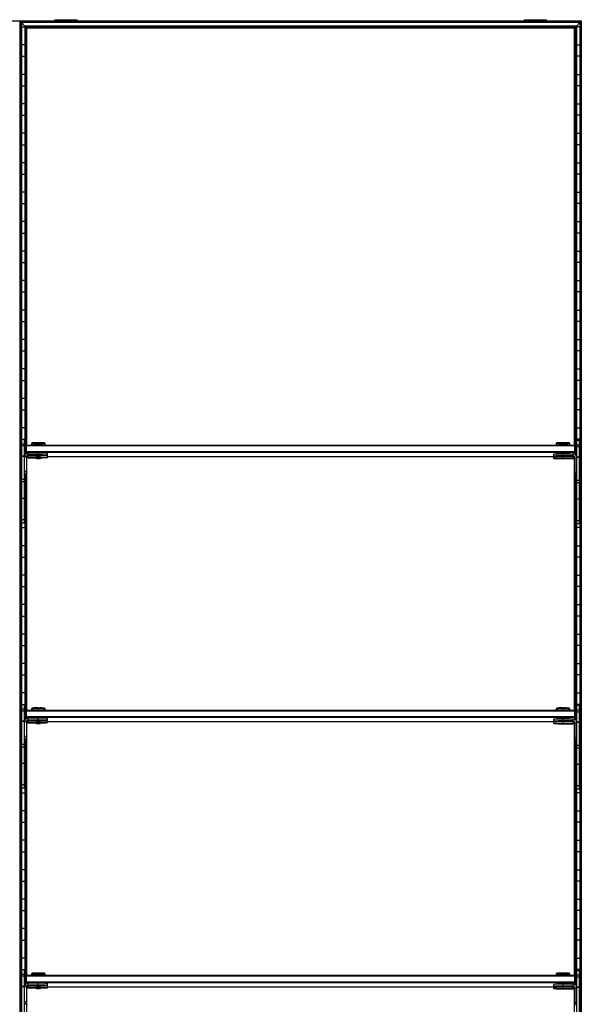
# Model space of a CAD drawing. Header units: millimetres. Extents: x -305 to 1920, y -1202 to 1202.
# Tile 8 of 8: x 1310 to 1920, y 132 to 1202. Entities that reach past the tile are written whole.
import ezdxf

# ---------------------------------------------------------------- set-up
doc = ezdxf.new("R2010")
doc.units = ezdxf.units.MM

msp = doc.modelspace()

# ---------------------------------------------------------------- linework, layer by layer
at = {"color": 7, "linetype": 'Continuous', "lineweight": 25}
for p, q in [((1920.4, 1200), (-304.9, 1200)), ((1310.6, -1200), (1310.6, 1200)), ((1311, 1199.6), (1311, -1199.7)), ((1311.8, 1198.8), (1311, 1199.6)), ((1920, 1199.6), (1311, 1199.6)), ((1311.8, 1198.8), (1311.8, -1198.8)), ((1919.2, 1198.8), (1311.8, 1198.8)), ((1312.1, 1198.5), (1312.1, -1198.5)), ((1315.9, 1194.7), (1312.1, 1198.5)), ((1918.9, 1198.5), (1312.1, 1198.5)), ((1348.5, 1201.6), (1348.5, 1200)), ((1348.5, 1201.6), (1372.7, 1201.6)), ((1360.6, 1200), (1360.6, 1201.6)), ((1372.7, 1200), (1372.7, 1201.6)), ((1858.3, 1201.6), (1858.3, 1200)), ((1858.3, 1201.6), (1882.5, 1201.6)), ((1870.4, 1200), (1870.4, 1201.6)), ((1882.5, 1200), (1882.5, 1201.6)), ((1915.1, 1194.7), (1918.9, 1198.5)), ((1918.9, 1198.5), (1918.9, -1198.5)), ((1919.2, 1198.8), (1920, 1199.6)), ((1919.2, -1198.8), (1919.2, 1198.8)), ((1920, 1199.6), (1920, -1199.7)), ((1920.4, -1200), (1920.4, 1200)), ((1312.1, 1193.8), (1315.9, 1193.8)), ((1315.9, 1194.7), (1315.9, 728.5)), ((1915.1, 1194.7), (1315.9, 1194.7)), ((1317, 1193.6), (1316.2, 1194.4)), ((1914.8, 1194.4), (1316.2, 1194.4)), ((1316.2, 729.1), (1316.2, 1194.4)), ((1914, 1193.6), (1317, 1193.6)), ((1317, 1193.6), (1317, 739)), ((1317.4, 739.3), (1317.4, 1193.2)), ((1318.1, 1192.5), (1317.4, 1193.2)), ((1913.6, 1193.2), (1317.4, 1193.2)), ((1318.1, 739.5), (1318.1, 1192.5)), ((1912.9, 1192.5), (1318.1, 1192.5)), ((1912.9, 1192.5), (1913.6, 1193.2)), ((1912.9, 739.5), (1912.9, 1192.5)), ((1913.6, 739.3), (1913.6, 1193.2)), ((1914, 1193.6), (1914.8, 1194.4)), ((1914, 1193.6), (1914, 739)), ((1914.8, 728.1), (1914.8, 1194.4)), ((1915.1, 1194.7), (1915.1, 727.5)), ((1918.9, 1193.8), (1915.1, 1193.8)), ((1315.9, 1174.2), (1312.1, 1174.2)), ((1915.1, 1174.2), (1918.9, 1174.2)), ((1312.1, 1161.8), (1315.9, 1161.8)), ((1918.9, 1161.8), (1915.1, 1161.8)), ((1315.9, 1142.2), (1312.1, 1142.2)), ((1915.1, 1142.2), (1918.9, 1142.2)), ((1312.1, 1129.8), (1315.9, 1129.8)), ((1918.9, 1129.8), (1915.1, 1129.8)), ((1315.9, 1110.2), (1312.1, 1110.2)), ((1915.1, 1110.2), (1918.9, 1110.2)), ((1312.1, 1097.8), (1315.9, 1097.8)), ((1918.9, 1097.8), (1915.1, 1097.8)), ((1315.9, 1078.2), (1312.1, 1078.2)), ((1915.1, 1078.2), (1918.9, 1078.2)), ((1312.1, 1065.8), (1315.9, 1065.8)), ((1918.9, 1065.8), (1915.1, 1065.8)), ((1315.9, 1046.2), (1312.1, 1046.2)), ((1915.1, 1046.2), (1918.9, 1046.2)), ((1312.1, 1033.8), (1315.9, 1033.8)), ((1918.9, 1033.8), (1915.1, 1033.8)), ((1315.9, 1014.2), (1312.1, 1014.2)), ((1915.1, 1014.2), (1918.9, 1014.2)), ((1312.1, 1001.8), (1315.9, 1001.8)), ((1918.9, 1001.8), (1915.1, 1001.8)), ((1315.9, 982.2), (1312.1, 982.2)), ((1915.1, 982.2), (1918.9, 982.2)), ((1312.1, 969.8), (1315.9, 969.8)), ((1918.9, 969.8), (1915.1, 969.8)), ((1315.9, 950.2), (1312.1, 950.2)), ((1915.1, 950.2), (1918.9, 950.2)), ((1312.1, 937.8), (1315.9, 937.8)), ((1918.9, 937.8), (1915.1, 937.8)), ((1315.9, 918.2), (1312.1, 918.2)), ((1915.1, 918.2), (1918.9, 918.2)), ((1312.1, 905.8), (1315.9, 905.8)), ((1918.9, 905.8), (1915.1, 905.8)), ((1315.9, 886.2), (1312.1, 886.2)), ((1915.1, 886.2), (1918.9, 886.2)), ((1312.1, 873.8), (1315.9, 873.8)), ((1918.9, 873.8), (1915.1, 873.8)), ((1315.9, 854.2), (1312.1, 854.2)), ((1915.1, 854.2), (1918.9, 854.2)), ((1312.1, 841.8), (1315.9, 841.8)), ((1918.9, 841.8), (1915.1, 841.8)), ((1315.9, 822.2), (1312.1, 822.2)), ((1915.1, 822.2), (1918.9, 822.2)), ((1312.1, 809.8), (1315.9, 809.8)), ((1918.9, 809.8), (1915.1, 809.8)), ((1315.9, 790.2), (1312.1, 790.2)), ((1915.1, 790.2), (1918.9, 790.2)), ((1312.1, 777.8), (1315.9, 777.8)), ((1918.9, 777.8), (1915.1, 777.8)), ((1315.9, 758.2), (1312.1, 758.2)), ((1915.1, 758.2), (1918.9, 758.2)), ((1312.1, 745.8), (1315.9, 745.8)), ((1312.5, 654.8), (1312.5, 745.8)), ((1312.5, 745.8), (1315.5, 745.8)), ((1315.5, 740.5), (1312.5, 740.5)), ((1315.5, 738.5), (1312.5, 738.5)), ((1315.5, 654.8), (1315.5, 745.8)), ((1316.5, 738.5), (1317.5, 739.5)), ((1316.5, 738.5), (1316.5, 729.4)), ((1316.5, 738.5), (1317.5, 738.5)), ((1317.5, 730.2), (1317.5, 739.5)), ((1317.5, 739.5), (1913.5, 739.5)), ((1913.5, 738.5), (1317.5, 738.5)), ((1323.7, 741.8), (1323, 741.1)), ((1323, 741.1), (1323, 739.6)), ((1323.7, 739.6), (1323.7, 739.5)), ((1330.5, 739.7), (1330.5, 741.9)), ((1330.5, 739.7), (1330.5, 739.5)), ((1338, 741.1), (1337.2, 741.8)), ((1337.2, 739.5), (1337.2, 739.6)), ((1338, 739.6), (1338, 741.1)), ((1893.7, 741.8), (1893, 741.1)), ((1893, 741.1), (1893, 739.6)), ((1893.7, 739.6), (1893.7, 739.5)), ((1900.5, 739.7), (1900.5, 741.9)), ((1900.5, 739.7), (1900.5, 739.5)), ((1908, 741.1), (1907.2, 741.8)), ((1907.2, 739.5), (1907.2, 739.6)), ((1908, 739.6), (1908, 741.1)), ((1913.5, 729.2), (1913.5, 739.5)), ((1914.5, 738.5), (1913.5, 739.5)), ((1914.5, 738.5), (1913.5, 738.5)), ((1914.5, 738.5), (1914.5, 728.4)), ((1918.9, 745.8), (1915.1, 745.8)), ((1915.5, 653.8), (1915.5, 744.8)), ((1915.5, 744.8), (1918.5, 744.8)), ((1918.5, 739.5), (1915.5, 739.5)), ((1918.5, 653.8), (1918.5, 744.8)), ((1315.5, 727.5), (1312.5, 727.5)), ((1317.5, 732.5), (1316.5, 732.5)), ((1317.5, 731.5), (1316.5, 732.5)), ((1317.5, 732.5), (1913.5, 732.5)), ((1913.5, 731.5), (1317.5, 731.5)), ((1319.5, 728.4), (1319.5, 730.8)), ((1330.5, 730.8), (1319.5, 730.8)), ((1330.5, 728.8), (1319.5, 728.8)), ((1319.5, 728.4), (1328, 728.4)), ((1319.5, 725.8), (1319.5, 728.2)), ((1328, 728.2), (1319.5, 728.2)), ((1328, 728.6), (1328, 728.1)), ((1328, 728.1), (1328.5, 727.6)), ((1330.5, 728.8), (1330.5, 730.8)), ((1330.5, 727.6), (1330.5, 728.7)), ((1330.5, 726.2), (1330.5, 727.6)), ((1332.5, 727.6), (1333, 728.1)), ((1333, 728.1), (1333, 728.6)), ((1340.5, 728.6), (1340.5, 730.6)), ((1340.5, 726), (1340.5, 728)), ((1890.5, 727.6), (1890.5, 729.6)), ((1893.7, 730.6), (1893.7, 729.7)), ((1893.7, 727.5), (1893.7, 727.1)), ((1898.5, 727.6), (1898.5, 727.6)), ((1900.5, 727.8), (1900.5, 730.7)), ((1911.5, 729.8), (1900.5, 729.8)), ((1911.5, 727.8), (1900.5, 727.8)), ((1900.5, 727.6), (1900.5, 727.6)), ((1900.5, 727.6), (1900.5, 727.6)), ((1900.5, 725.2), (1900.5, 727.4)), ((1900.5, 727.4), (1911.5, 727.4)), ((1902.5, 727.6), (1902.5, 727.6)), ((1907.2, 729.8), (1907.2, 730.6)), ((1907.2, 727.2), (1907.2, 727.4)), ((1911.5, 727.4), (1911.5, 729.8)), ((1913.5, 732.5), (1914.5, 732.5)), ((1913.5, 731.5), (1914.5, 732.5)), ((1918.5, 737.5), (1915.5, 737.5)), ((1312.5, 726.2), (1312.1, 726.2)), ((1315.5, 727.1), (1312.5, 727.1)), ((1317.5, 726.8), (1315.5, 726.8)), ((1317.5, 726.8), (1317.5, 707.8)), ((1318.1, 451.5), (1318.1, 725.2)), ((1330.5, 726.2), (1319.5, 726.2)), ((1319.5, 725.8), (1328, 725.8)), ((1328, 726), (1328, 725.5)), ((1328, 725.5), (1328.5, 725)), ((1330.5, 725), (1330.5, 726)), ((1332.5, 725), (1333, 725.5)), ((1333, 725.5), (1333, 726)), ((1340.5, 727.1), (1893.7, 727.1)), ((1890.5, 725), (1890.5, 727)), ((1898.5, 725), (1898.5, 725)), ((1911.5, 727.2), (1900.5, 727.2)), ((1911.5, 725.2), (1900.5, 725.2)), ((1900.5, 725), (1900.5, 725)), ((1900.5, 725), (1900.5, 725)), ((1900.5, 724.8), (1911.5, 724.8)), ((1902.5, 725), (1902.5, 725)), ((1911.5, 724.8), (1911.5, 727.2)), ((1912, 727.1), (1912.5, 727.1)), ((1912.9, 451.5), (1912.9, 724.2)), ((1913.5, 725.8), (1913.5, 706.8)), ((1913.5, 725.8), (1915.5, 725.8)), ((1918.5, 726.5), (1915.5, 726.5)), ((1915.5, 726.2), (1915.5, 726.2)), ((1918.5, 726.1), (1915.5, 726.1)), ((1918.5, 726.2), (1918.9, 726.2)), ((1312.1, 713.8), (1312.5, 713.8)), ((1317.5, 710.8), (1315.5, 710.8)), ((1317.5, 710.4), (1315.5, 710.4)), ((1317.5, 708.2), (1315.5, 708.2)), ((1317.5, 707.8), (1315.5, 707.8)), ((1315.9, 707.8), (1315.9, 440.5)), ((1316.2, 441.1), (1316.2, 707.8)), ((1317, 707.8), (1317, 451)), ((1317.4, 451.3), (1317.4, 707.8)), ((1913.5, 709.8), (1915.5, 709.8)), ((1913.5, 709.4), (1915.5, 709.4)), ((1913.5, 707.2), (1915.5, 707.2)), ((1913.5, 706.8), (1915.5, 706.8)), ((1913.6, 451.3), (1913.6, 706.8)), ((1914, 706.8), (1914, 451)), ((1914.8, 440.1), (1914.8, 706.8)), ((1915.1, 706.8), (1915.1, 439.5)), ((1918.9, 713.8), (1918.5, 713.8)), ((1315.5, 702.1), (1312.5, 702.1)), ((1315.5, 699.4), (1312.5, 699.4)), ((1918.5, 701.1), (1915.5, 701.1)), ((1918.5, 698.4), (1915.5, 698.4)), ((1312.5, 694.2), (1312.1, 694.2)), ((1315.9, 694.2), (1315.5, 694.2)), ((1915.1, 694.2), (1915.5, 694.2)), ((1918.5, 694.2), (1918.9, 694.2)), ((1312.1, 681.8), (1312.5, 681.8)), ((1315.5, 681.6), (1312.5, 681.6)), ((1315.5, 681.8), (1315.9, 681.8)), ((1915.5, 681.8), (1915.1, 681.8)), ((1918.5, 680.6), (1915.5, 680.6)), ((1918.9, 681.8), (1918.5, 681.8)), ((1312.5, 662.2), (1312.1, 662.2)), ((1315.5, 658.3), (1312.5, 658.3)), ((1315.5, 654.8), (1312.5, 654.8)), ((1315.9, 662.2), (1315.5, 662.2)), ((1915.1, 662.2), (1915.5, 662.2)), ((1918.5, 657.3), (1915.5, 657.3)), ((1918.5, 653.8), (1915.5, 653.8)), ((1918.5, 662.2), (1918.9, 662.2)), ((1312.1, 649.8), (1315.9, 649.8)), ((1918.9, 649.8), (1915.1, 649.8)), ((1315.9, 630.2), (1312.1, 630.2)), ((1915.1, 630.2), (1918.9, 630.2)), ((1312.1, 617.8), (1315.9, 617.8)), ((1918.9, 617.8), (1915.1, 617.8)), ((1315.9, 598.2), (1312.1, 598.2)), ((1915.1, 598.2), (1918.9, 598.2)), ((1312.1, 585.8), (1315.9, 585.8)), ((1918.9, 585.8), (1915.1, 585.8)), ((1315.9, 566.2), (1312.1, 566.2)), ((1915.1, 566.2), (1918.9, 566.2)), ((1312.1, 553.8), (1315.9, 553.8)), ((1918.9, 553.8), (1915.1, 553.8)), ((1315.9, 534.2), (1312.1, 534.2)), ((1915.1, 534.2), (1918.9, 534.2)), ((1312.1, 521.8), (1315.9, 521.8)), ((1918.9, 521.8), (1915.1, 521.8)), ((1315.9, 502.2), (1312.1, 502.2)), ((1915.1, 502.2), (1918.9, 502.2)), ((1312.1, 489.8), (1315.9, 489.8)), ((1918.9, 489.8), (1915.1, 489.8)), ((1315.9, 470.2), (1312.1, 470.2)), ((1915.1, 470.2), (1918.9, 470.2)), ((1312.1, 457.8), (1315.9, 457.8)), ((1312.5, 366.8), (1312.5, 457.8)), ((1312.5, 457.8), (1315.5, 457.8)), ((1315.5, 452.5), (1312.5, 452.5)), ((1315.5, 450.5), (1312.5, 450.5)), ((1315.5, 366.8), (1315.5, 457.8)), ((1316.5, 450.5), (1317.5, 451.5)), ((1316.5, 450.5), (1316.5, 441.4)), ((1316.5, 450.5), (1317.5, 450.5)), ((1317.5, 442.2), (1317.5, 451.5)), ((1317.5, 451.5), (1913.5, 451.5)), ((1913.5, 450.5), (1317.5, 450.5)), ((1323.7, 453.8), (1323, 453.1)), ((1323, 453.1), (1323, 451.6)), ((1323.7, 451.6), (1323.7, 451.5)), ((1330.5, 451.7), (1330.5, 453.9)), ((1330.5, 451.7), (1330.5, 451.5)), ((1338, 453.1), (1337.2, 453.8)), ((1337.2, 451.5), (1337.2, 451.6)), ((1338, 451.6), (1338, 453.1)), ((1893.7, 453.8), (1893, 453.1)), ((1893, 453.1), (1893, 451.6)), ((1893.7, 451.6), (1893.7, 451.5)), ((1900.5, 451.7), (1900.5, 453.9)), ((1900.5, 451.7), (1900.5, 451.5)), ((1908, 453.1), (1907.2, 453.8)), ((1907.2, 451.5), (1907.2, 451.6)), ((1908, 451.6), (1908, 453.1)), ((1913.5, 441.2), (1913.5, 451.5)), ((1914.5, 450.5), (1913.5, 451.5)), ((1914.5, 450.5), (1913.5, 450.5)), ((1914.5, 450.5), (1914.5, 440.4)), ((1918.9, 457.8), (1915.1, 457.8)), ((1915.5, 365.8), (1915.5, 456.8)), ((1915.5, 456.8), (1918.5, 456.8)), ((1918.5, 451.5), (1915.5, 451.5)), ((1918.5, 449.5), (1915.5, 449.5)), ((1918.5, 365.8), (1918.5, 456.8)), ((1315.5, 439.5), (1312.5, 439.5)), ((1315.5, 439.1), (1312.5, 439.1)), ((1317.5, 438.8), (1315.5, 438.8)), ((1317.5, 443.5), (1316.5, 444.5)), ((1317.5, 444.5), (1316.5, 444.5)), ((1317.5, 444.5), (1913.5, 444.5)), ((1913.5, 443.5), (1317.5, 443.5)), ((1317.5, 438.8), (1317.5, 419.8)), ((1319.5, 440.4), (1319.5, 442.8)), ((1330.5, 442.8), (1319.5, 442.8)), ((1330.5, 440.8), (1319.5, 440.8)), ((1319.5, 440.4), (1328, 440.4)), ((1319.5, 437.8), (1319.5, 440.2)), ((1328, 440.2), (1319.5, 440.2)), ((1328, 440.6), (1328, 440.1)), ((1328, 440.1), (1328.5, 439.6)), ((1330.5, 440.8), (1330.5, 442.8)), ((1330.5, 439.6), (1330.5, 440.7)), ((1330.5, 438.2), (1330.5, 439.6)), ((1332.5, 439.6), (1333, 440.1)), ((1333, 440.1), (1333, 440.6)), ((1340.5, 440.6), (1340.5, 442.6)), ((1340.5, 438), (1340.5, 440)), ((1340.5, 439.1), (1893.7, 439.1)), ((1890.5, 439.6), (1890.5, 441.6)), ((1890.5, 437), (1890.5, 439)), ((1893.7, 442.6), (1893.7, 441.7)), ((1893.7, 439.5), (1893.7, 439.1)), ((1898.5, 439.6), (1898.5, 439.6)), ((1900.5, 439.8), (1900.5, 442.7)), ((1911.5, 441.8), (1900.5, 441.8)), ((1911.5, 439.8), (1900.5, 439.8)), ((1900.5, 439.6), (1900.5, 439.6)), ((1900.5, 439.6), (1900.5, 439.6)), ((1900.5, 439.4), (1911.5, 439.4)), ((1900.5, 437.2), (1900.5, 439.4)), ((1911.5, 439.2), (1900.5, 439.2)), ((1902.5, 439.6), (1902.5, 439.6)), ((1907.2, 441.8), (1907.2, 442.6)), ((1907.2, 439.2), (1907.2, 439.4)), ((1911.5, 439.4), (1911.5, 441.8)), ((1911.5, 436.8), (1911.5, 439.2)), ((1912, 439.1), (1912.5, 439.1)), ((1913.5, 444.5), (1914.5, 444.5)), ((1913.5, 443.5), (1914.5, 444.5)), ((1312.5, 438.2), (1312.1, 438.2)), ((1318.1, 163.5), (1318.1, 437.2)), ((1330.5, 438.2), (1319.5, 438.2)), ((1319.5, 437.8), (1328, 437.8)), ((1328, 438), (1328, 437.5)), ((1328, 437.5), (1328.5, 437)), ((1330.5, 437), (1330.5, 438)), ((1332.5, 437), (1333, 437.5)), ((1333, 437.5), (1333, 438)), ((1898.5, 437), (1898.5, 437)), ((1911.5, 437.2), (1900.5, 437.2)), ((1900.5, 437), (1900.5, 437)), ((1900.5, 437), (1900.5, 437)), ((1900.5, 436.8), (1911.5, 436.8)), ((1902.5, 437), (1902.5, 437)), ((1912.9, 163.5), (1912.9, 436.2)), ((1913.5, 437.8), (1915.5, 437.8)), ((1913.5, 437.8), (1913.5, 418.8)), ((1918.5, 438.5), (1915.5, 438.5)), ((1915.5, 438.2), (1915.5, 438.2)), ((1918.5, 438.1), (1915.5, 438.1)), ((1918.5, 438.2), (1918.9, 438.2)), ((1312.1, 425.8), (1312.5, 425.8)), ((1317.5, 422.8), (1315.5, 422.8)), ((1317.5, 422.4), (1315.5, 422.4)), ((1317.5, 420.2), (1315.5, 420.2)), ((1317.5, 419.8), (1315.5, 419.8)), ((1315.9, 419.8), (1315.9, 152.5)), ((1316.2, 153.1), (1316.2, 419.8)), ((1317, 419.8), (1317, 163)), ((1317.4, 163.3), (1317.4, 419.8)), ((1913.5, 421.8), (1915.5, 421.8)), ((1913.5, 421.4), (1915.5, 421.4)), ((1913.5, 419.2), (1915.5, 419.2)), ((1913.5, 418.8), (1915.5, 418.8)), ((1913.6, 163.3), (1913.6, 418.8)), ((1914, 418.8), (1914, 163)), ((1914.8, 152.1), (1914.8, 418.8)), ((1915.1, 418.8), (1915.1, 151.5)), ((1918.9, 425.8), (1918.5, 425.8)), ((1315.5, 414.1), (1312.5, 414.1)), ((1315.5, 411.4), (1312.5, 411.4)), ((1918.5, 413.1), (1915.5, 413.1)), ((1918.5, 410.4), (1915.5, 410.4)), ((1312.5, 406.2), (1312.1, 406.2)), ((1315.9, 406.2), (1315.5, 406.2)), ((1915.1, 406.2), (1915.5, 406.2)), ((1918.5, 406.2), (1918.9, 406.2)), ((1312.1, 393.8), (1312.5, 393.8)), ((1315.5, 393.6), (1312.5, 393.6)), ((1315.5, 393.8), (1315.9, 393.8)), ((1915.5, 393.8), (1915.1, 393.8)), ((1918.5, 392.6), (1915.5, 392.6)), ((1918.9, 393.8), (1918.5, 393.8)), ((1312.5, 374.2), (1312.1, 374.2)), ((1315.5, 370.3), (1312.5, 370.3)), ((1315.5, 366.8), (1312.5, 366.8)), ((1315.9, 374.2), (1315.5, 374.2)), ((1915.1, 374.2), (1915.5, 374.2)), ((1918.5, 369.3), (1915.5, 369.3)), ((1918.5, 365.8), (1915.5, 365.8)), ((1918.5, 374.2), (1918.9, 374.2)), ((1312.1, 361.8), (1315.9, 361.8)), ((1918.9, 361.8), (1915.1, 361.8)), ((1315.9, 342.2), (1312.1, 342.2)), ((1915.1, 342.2), (1918.9, 342.2)), ((1312.1, 329.8), (1315.9, 329.8)), ((1918.9, 329.8), (1915.1, 329.8)), ((1315.9, 310.2), (1312.1, 310.2)), ((1915.1, 310.2), (1918.9, 310.2)), ((1312.1, 297.8), (1315.9, 297.8)), ((1918.9, 297.8), (1915.1, 297.8)), ((1315.9, 278.2), (1312.1, 278.2)), ((1915.1, 278.2), (1918.9, 278.2)), ((1312.1, 265.8), (1315.9, 265.8)), ((1918.9, 265.8), (1915.1, 265.8)), ((1315.9, 246.2), (1312.1, 246.2)), ((1915.1, 246.2), (1918.9, 246.2)), ((1312.1, 233.8), (1315.9, 233.8)), ((1918.9, 233.8), (1915.1, 233.8)), ((1315.9, 214.2), (1312.1, 214.2)), ((1915.1, 214.2), (1918.9, 214.2)), ((1312.1, 201.8), (1315.9, 201.8)), ((1918.9, 201.8), (1915.1, 201.8)), ((1315.9, 182.2), (1312.1, 182.2)), ((1915.1, 182.2), (1918.9, 182.2)), ((1312.1, 169.8), (1315.9, 169.8)), ((1312.5, 78.8), (1312.5, 169.8)), ((1312.5, 169.8), (1315.5, 169.8)), ((1315.5, 164.5), (1312.5, 164.5)), ((1315.5, 162.5), (1312.5, 162.5)), ((1315.5, 78.8), (1315.5, 169.8)), ((1316.5, 162.5), (1317.5, 163.5)), ((1316.5, 162.5), (1316.5, 153.4)), ((1316.5, 162.5), (1317.5, 162.5)), ((1317.5, 154.2), (1317.5, 163.5)), ((1317.5, 163.5), (1913.5, 163.5)), ((1913.5, 162.5), (1317.5, 162.5)), ((1323.7, 165.8), (1323, 165.1)), ((1323, 165.1), (1323, 163.6)), ((1323.7, 163.6), (1323.7, 163.5)), ((1330.5, 163.7), (1330.5, 165.9)), ((1330.5, 163.7), (1330.5, 163.5)), ((1338, 165.1), (1337.2, 165.8)), ((1337.2, 163.5), (1337.2, 163.6)), ((1338, 163.6), (1338, 165.1)), ((1893.7, 165.8), (1893, 165.1)), ((1893, 165.1), (1893, 163.6)), ((1893.7, 163.6), (1893.7, 163.5)), ((1900.5, 163.7), (1900.5, 165.9)), ((1900.5, 163.7), (1900.5, 163.5)), ((1908, 165.1), (1907.2, 165.8)), ((1907.2, 163.5), (1907.2, 163.6)), ((1908, 163.6), (1908, 165.1)), ((1913.5, 153.2), (1913.5, 163.5)), ((1914.5, 162.5), (1913.5, 163.5)), ((1914.5, 162.5), (1913.5, 162.5)), ((1914.5, 162.5), (1914.5, 152.4)), ((1918.9, 169.8), (1915.1, 169.8)), ((1915.5, 77.8), (1915.5, 168.8)), ((1915.5, 168.8), (1918.5, 168.8)), ((1918.5, 163.5), (1915.5, 163.5)), ((1918.5, 161.5), (1915.5, 161.5)), ((1918.5, 77.8), (1918.5, 168.8)), ((1312.5, 150.2), (1312.1, 150.2)), ((1315.5, 151.5), (1312.5, 151.5)), ((1315.5, 151.1), (1312.5, 151.1)), ((1317.5, 150.8), (1315.5, 150.8)), ((1317.5, 155.5), (1316.5, 156.5)), ((1317.5, 156.5), (1316.5, 156.5)), ((1317.5, 156.5), (1913.5, 156.5)), ((1913.5, 155.5), (1317.5, 155.5)), ((1317.5, 150.8), (1317.5, 131.8)), ((1319.5, 152.4), (1319.5, 154.8)), ((1330.5, 154.8), (1319.5, 154.8)), ((1330.5, 152.8), (1319.5, 152.8)), ((1319.5, 152.4), (1328, 152.4)), ((1319.5, 149.8), (1319.5, 152.2)), ((1328, 152.2), (1319.5, 152.2)), ((1330.5, 150.2), (1319.5, 150.2)), ((1319.5, 149.8), (1328, 149.8)), ((1328, 152.6), (1328, 152.1)), ((1328, 152.1), (1328.5, 151.6)), ((1328, 150), (1328, 149.5)), ((1330.5, 152.8), (1330.5, 154.8)), ((1330.5, 151.6), (1330.5, 152.7)), ((1330.5, 150.2), (1330.5, 151.6)), ((1330.5, 149), (1330.5, 150)), ((1332.5, 151.6), (1333, 152.1)), ((1333, 152.1), (1333, 152.6)), ((1333, 149.5), (1333, 150)), ((1340.5, 152.6), (1340.5, 154.6)), ((1340.5, 150), (1340.5, 152)), ((1340.5, 151.1), (1893.7, 151.1)), ((1890.5, 151.6), (1890.5, 153.6)), ((1890.5, 149), (1890.5, 151)), ((1893.7, 154.6), (1893.7, 153.7)), ((1893.7, 151.5), (1893.7, 151.1)), ((1898.5, 151.6), (1898.5, 151.6)), ((1900.5, 151.8), (1900.5, 154.7)), ((1911.5, 153.8), (1900.5, 153.8)), ((1911.5, 151.8), (1900.5, 151.8)), ((1900.5, 151.6), (1900.5, 151.6)), ((1900.5, 151.6), (1900.5, 151.6)), ((1900.5, 151.4), (1911.5, 151.4)), ((1900.5, 149.2), (1900.5, 151.4)), ((1911.5, 151.2), (1900.5, 151.2)), ((1902.5, 151.6), (1902.5, 151.6)), ((1907.2, 153.8), (1907.2, 154.6)), ((1907.2, 151.2), (1907.2, 151.4)), ((1911.5, 151.4), (1911.5, 153.8)), ((1911.5, 148.8), (1911.5, 151.2)), ((1912, 151.1), (1912.5, 151.1)), ((1913.5, 156.5), (1914.5, 156.5)), ((1913.5, 155.5), (1914.5, 156.5)), ((1913.5, 149.8), (1915.5, 149.8)), ((1913.5, 149.8), (1913.5, 130.8)), ((1918.5, 150.5), (1915.5, 150.5)), ((1915.5, 150.2), (1915.5, 150.2)), ((1918.5, 150.1), (1915.5, 150.1)), ((1918.5, 150.2), (1918.9, 150.2)), ((1318.1, -124.5), (1318.1, 149.2)), ((1328, 149.5), (1328.5, 149)), ((1332.5, 149), (1333, 149.5)), ((1898.5, 149), (1898.5, 149)), ((1911.5, 149.2), (1900.5, 149.2)), ((1900.5, 149), (1900.5, 149)), ((1900.5, 149), (1900.5, 149)), ((1900.5, 148.8), (1911.5, 148.8)), ((1902.5, 149), (1902.5, 149)), ((1912.9, -124.5), (1912.9, 148.2)), ((1312.1, 137.8), (1312.5, 137.8)), ((1317.5, 134.8), (1315.5, 134.8)), ((1317.5, 134.4), (1315.5, 134.4)), ((1317.5, 132.2), (1315.5, 132.2)), ((1913.5, 133.8), (1915.5, 133.8)), ((1913.5, 133.4), (1915.5, 133.4)), ((1918.9, 137.8), (1918.5, 137.8))]:
    msp.add_line(p, q, dxfattribs=at)
at = {"color": 7, "linetype": 'Continuous', "lineweight": 25, "flags": 128}
for points in [[(1323.7, 739.5), (1323.7, 739.5), (1323.2, 739.6), (1323, 739.6), (1323.2, 739.6), (1323.7, 739.7), (1324.6, 739.7), (1325.8, 739.7), (1327.2, 739.7), (1328.8, 739.7), (1330.5, 739.7)], [(1330.5, 739.7), (1332.2, 739.7), (1333.7, 739.7), (1335.2, 739.7), (1336.4, 739.7), (1337.2, 739.7), (1337.8, 739.6), (1338, 739.6), (1337.8, 739.6), (1337.2, 739.5), (1337.2, 739.5)], [(1893.7, 739.5), (1893.7, 739.5), (1893.2, 739.6), (1893, 739.6), (1893.2, 739.6), (1893.7, 739.7), (1894.6, 739.7), (1895.8, 739.7), (1897.2, 739.7), (1898.8, 739.7), (1900.5, 739.7)], [(1900.5, 739.7), (1902.2, 739.7), (1903.7, 739.7), (1905.2, 739.7), (1906.4, 739.7), (1907.2, 739.7), (1907.8, 739.6), (1908, 739.6), (1907.8, 739.6), (1907.2, 739.5), (1907.2, 739.5)], [(1319.5, 728.2), (1318.7, 728.1), (1318.2, 727.9)], [(1330.5, 727.6), (1329.7, 727.6), (1329.1, 727.6), (1328.6, 727.6), (1328.5, 727.6), (1328.6, 727.6), (1329.1, 727.6), (1329.7, 727.6), (1330.5, 727.6)], [(1330.5, 727.6), (1331.3, 727.6), (1331.9, 727.6), (1332.3, 727.6), (1332.5, 727.6), (1332.3, 727.6), (1331.9, 727.6), (1331.3, 727.6), (1330.5, 727.6)], [(1900.5, 727.6), (1899.6, 727.6), (1898.9, 727.6), (1898.4, 727.6), (1898.2, 727.6), (1898.4, 727.6), (1898.9, 727.6), (1899.6, 727.6), (1900.5, 727.6)], [(1900.5, 727.6), (1899.7, 727.6), (1899.1, 727.6), (1898.6, 727.6), (1898.5, 727.6), (1898.6, 727.6), (1899.1, 727.6), (1899.7, 727.6), (1900.5, 727.6)], [(1900.5, 727.6), (1901.3, 727.6), (1901.9, 727.6), (1902.3, 727.6), (1902.5, 727.6), (1902.3, 727.6), (1901.9, 727.6), (1901.3, 727.6), (1900.5, 727.6)], [(1900.5, 727.6), (1901.4, 727.6), (1902.1, 727.6), (1902.6, 727.6), (1902.7, 727.6), (1902.6, 727.6), (1902.1, 727.6), (1901.4, 727.6), (1900.5, 727.6)], [(1328, 725.5), (1328, 725.5), (1328.2, 725.5), (1328.7, 725.5), (1329.5, 725.5), (1330.5, 725.5)], [(1330.5, 725), (1329.7, 725), (1329.1, 725), (1328.6, 725), (1328.5, 725), (1328.6, 725), (1329.1, 725), (1329.7, 725), (1330.5, 725)], [(1330.5, 725.5), (1331.4, 725.5), (1332.3, 725.5), (1332.8, 725.5), (1333, 725.5), (1333, 725.5)], [(1330.5, 725), (1331.3, 725), (1331.9, 725), (1332.3, 725), (1332.5, 725), (1332.3, 725), (1331.9, 725), (1331.3, 725), (1330.5, 725)], [(1900.5, 725), (1899.6, 725), (1898.9, 725), (1898.4, 725), (1898.2, 725), (1898.4, 725), (1898.9, 725), (1899.6, 725), (1900.5, 725)], [(1900.5, 725), (1899.7, 725), (1899.1, 725), (1898.6, 725), (1898.5, 725), (1898.6, 725), (1899.1, 725), (1899.7, 725), (1900.5, 725)], [(1900.5, 725), (1901.3, 725), (1901.9, 725), (1902.3, 725), (1902.5, 725), (1902.3, 725), (1901.9, 725), (1901.3, 725), (1900.5, 725)], [(1900.5, 725), (1901.4, 725), (1902.1, 725), (1902.6, 725), (1902.7, 725), (1902.6, 725), (1902.1, 725), (1901.4, 725), (1900.5, 725)], [(1912.8, 726.9), (1912.3, 727.1), (1911.5, 727.2)], [(1323.7, 451.5), (1323.7, 451.5), (1323.2, 451.6), (1323, 451.6), (1323.2, 451.6), (1323.7, 451.7), (1324.6, 451.7), (1325.8, 451.7), (1327.2, 451.7), (1328.8, 451.7), (1330.5, 451.7)], [(1330.5, 451.7), (1332.2, 451.7), (1333.7, 451.7), (1335.2, 451.7), (1336.4, 451.7), (1337.2, 451.7), (1337.8, 451.6), (1338, 451.6), (1337.8, 451.6), (1337.2, 451.5), (1337.2, 451.5)], [(1893.7, 451.5), (1893.7, 451.5), (1893.2, 451.6), (1893, 451.6), (1893.2, 451.6), (1893.7, 451.7), (1894.6, 451.7), (1895.8, 451.7), (1897.2, 451.7), (1898.8, 451.7), (1900.5, 451.7)], [(1900.5, 451.7), (1902.2, 451.7), (1903.7, 451.7), (1905.2, 451.7), (1906.4, 451.7), (1907.2, 451.7), (1907.8, 451.6), (1908, 451.6), (1907.8, 451.6), (1907.2, 451.5), (1907.2, 451.5)], [(1319.5, 440.2), (1318.7, 440.1), (1318.2, 439.9)], [(1330.5, 439.6), (1329.7, 439.6), (1329.1, 439.6), (1328.6, 439.6), (1328.5, 439.6), (1328.6, 439.6), (1329.1, 439.6), (1329.7, 439.6), (1330.5, 439.6)], [(1330.5, 439.6), (1331.3, 439.6), (1331.9, 439.6), (1332.3, 439.6), (1332.5, 439.6), (1332.3, 439.6), (1331.9, 439.6), (1331.3, 439.6), (1330.5, 439.6)], [(1900.5, 439.6), (1899.6, 439.6), (1898.9, 439.6), (1898.4, 439.6), (1898.2, 439.6), (1898.4, 439.6), (1898.9, 439.6), (1899.6, 439.6), (1900.5, 439.6)], [(1900.5, 439.6), (1899.7, 439.6), (1899.1, 439.6), (1898.6, 439.6), (1898.5, 439.6), (1898.6, 439.6), (1899.1, 439.6), (1899.7, 439.6), (1900.5, 439.6)], [(1900.5, 439.6), (1901.3, 439.6), (1901.9, 439.6), (1902.3, 439.6), (1902.5, 439.6), (1902.3, 439.6), (1901.9, 439.6), (1901.3, 439.6), (1900.5, 439.6)], [(1900.5, 439.6), (1901.4, 439.6), (1902.1, 439.6), (1902.6, 439.6), (1902.7, 439.6), (1902.6, 439.6), (1902.1, 439.6), (1901.4, 439.6), (1900.5, 439.6)], [(1912.8, 438.9), (1912.3, 439.1), (1911.5, 439.2)], [(1328, 437.5), (1328, 437.5), (1328.2, 437.5), (1328.7, 437.5), (1329.5, 437.5), (1330.5, 437.5)], [(1330.5, 437), (1329.7, 437), (1329.1, 437), (1328.6, 437), (1328.5, 437), (1328.6, 437), (1329.1, 437), (1329.7, 437), (1330.5, 437)], [(1330.5, 437.5), (1331.4, 437.5), (1332.3, 437.5), (1332.8, 437.5), (1333, 437.5), (1333, 437.5)], [(1330.5, 437), (1331.3, 437), (1331.9, 437), (1332.3, 437), (1332.5, 437), (1332.3, 437), (1331.9, 437), (1331.3, 437), (1330.5, 437)], [(1900.5, 437), (1899.6, 437), (1898.9, 437), (1898.4, 437), (1898.2, 437), (1898.4, 437), (1898.9, 437), (1899.6, 437), (1900.5, 437)], [(1900.5, 437), (1899.7, 437), (1899.1, 437), (1898.6, 437), (1898.5, 437), (1898.6, 437), (1899.1, 437), (1899.7, 437), (1900.5, 437)], [(1900.5, 437), (1901.3, 437), (1901.9, 437), (1902.3, 437), (1902.5, 437), (1902.3, 437), (1901.9, 437), (1901.3, 437), (1900.5, 437)], [(1900.5, 437), (1901.4, 437), (1902.1, 437), (1902.6, 437), (1902.7, 437), (1902.6, 437), (1902.1, 437), (1901.4, 437), (1900.5, 437)], [(1323.7, 163.5), (1323.7, 163.5), (1323.2, 163.6), (1323, 163.6), (1323.2, 163.6), (1323.7, 163.7), (1324.6, 163.7), (1325.8, 163.7), (1327.2, 163.7), (1328.8, 163.7), (1330.5, 163.7)], [(1330.5, 163.7), (1332.2, 163.7), (1333.7, 163.7), (1335.2, 163.7), (1336.4, 163.7), (1337.2, 163.7), (1337.8, 163.6), (1338, 163.6), (1337.8, 163.6), (1337.2, 163.5), (1337.2, 163.5)], [(1893.7, 163.5), (1893.7, 163.5), (1893.2, 163.6), (1893, 163.6), (1893.2, 163.6), (1893.7, 163.7), (1894.6, 163.7), (1895.8, 163.7), (1897.2, 163.7), (1898.8, 163.7), (1900.5, 163.7)], [(1900.5, 163.7), (1902.2, 163.7), (1903.7, 163.7), (1905.2, 163.7), (1906.4, 163.7), (1907.2, 163.7), (1907.8, 163.6), (1908, 163.6), (1907.8, 163.6), (1907.2, 163.5), (1907.2, 163.5)], [(1319.5, 152.2), (1318.7, 152.1), (1318.2, 151.9)], [(1328, 152.1), (1328, 152.1), (1328.2, 152.1), (1328.7, 152.1), (1329.5, 152.1), (1330.5, 152.2)], [(1330.5, 151.6), (1329.7, 151.6), (1329.1, 151.6), (1328.6, 151.6), (1328.5, 151.6), (1328.6, 151.6), (1329.1, 151.6), (1329.7, 151.6), (1330.5, 151.6)], [(1330.5, 152.2), (1331.4, 152.1), (1332.3, 152.1), (1332.8, 152.1), (1333, 152.1), (1333, 152.1)], [(1330.5, 151.6), (1331.3, 151.6), (1331.9, 151.6), (1332.3, 151.6), (1332.5, 151.6), (1332.3, 151.6), (1331.9, 151.6), (1331.3, 151.6), (1330.5, 151.6)], [(1900.5, 151.6), (1899.6, 151.6), (1898.9, 151.6), (1898.4, 151.6), (1898.2, 151.6), (1898.4, 151.6), (1898.9, 151.6), (1899.6, 151.6), (1900.5, 151.6)], [(1900.5, 151.6), (1899.7, 151.6), (1899.1, 151.6), (1898.6, 151.6), (1898.5, 151.6), (1898.6, 151.6), (1899.1, 151.6), (1899.7, 151.6), (1900.5, 151.6)], [(1900.5, 151.6), (1901.3, 151.6), (1901.9, 151.6), (1902.3, 151.6), (1902.5, 151.6), (1902.3, 151.6), (1901.9, 151.6), (1901.3, 151.6), (1900.5, 151.6)], [(1900.5, 151.6), (1901.4, 151.6), (1902.1, 151.6), (1902.6, 151.6), (1902.7, 151.6), (1902.6, 151.6), (1902.1, 151.6), (1901.4, 151.6), (1900.5, 151.6)], [(1912.8, 150.9), (1912.3, 151.1), (1911.5, 151.2)], [(1330.5, 149), (1329.7, 149), (1329.1, 149), (1328.6, 149), (1328.5, 149), (1328.6, 149), (1329.1, 149), (1329.7, 149), (1330.5, 149)], [(1330.5, 149.5), (1331.4, 149.5), (1332.3, 149.5), (1332.8, 149.5), (1333, 149.5), (1333, 149.5)], [(1330.5, 149), (1331.3, 149), (1331.9, 149), (1332.3, 149), (1332.5, 149), (1332.3, 149), (1331.9, 149), (1331.3, 149), (1330.5, 149)], [(1900.5, 149), (1899.6, 149), (1898.9, 149), (1898.4, 149), (1898.2, 149), (1898.4, 149), (1898.9, 149), (1899.6, 149), (1900.5, 149)], [(1900.5, 149), (1899.7, 149), (1899.1, 149), (1898.6, 149), (1898.5, 149), (1898.6, 149), (1899.1, 149), (1899.7, 149), (1900.5, 149)], [(1900.5, 149), (1901.3, 149), (1901.9, 149), (1902.3, 149), (1902.5, 149), (1902.3, 149), (1901.9, 149), (1901.3, 149), (1900.5, 149)], [(1900.5, 149), (1901.4, 149), (1902.1, 149), (1902.6, 149), (1902.7, 149), (1902.6, 149), (1902.1, 149), (1901.4, 149), (1900.5, 149)]]:
    msp.add_lwpolyline(points, dxfattribs=at)
at = {"color": 7, "linetype": 'Continuous', "lineweight": 25}
for centre, radius, start, end in [((1328.9, 617.8), 123.4, 89.2585, 92.7412), ((1329, 634.7), 107.3, 89.1797, 92.7854), ((1328.9, 635.3), 104.4, 89.1473, 92.8524), ((1332.6, 665.3), 76.6, 86.4932, 91.5417), ((1332.6, 649.5), 91.7, 86.6554, 91.3449), ((1332.6, 665.7), 74, 86.3875, 91.6128), ((1898.9, 617.8), 123.4, 89.2585, 92.7412), ((1899, 634.7), 107.3, 89.1797, 92.7854), ((1898.9, 635.3), 104.4, 89.1473, 92.8524), ((1902.6, 665.3), 76.6, 86.4932, 91.5417), ((1902.6, 649.5), 91.7, 86.6554, 91.3449), ((1902.6, 665.7), 74, 86.3875, 91.6128), ((1319.5, 726.8), 4, 89.9956, 179.9956), ((1319.5, 726.8), 2, 89.9956, 179.9956), ((1319.5, 726.4), 2, 89.9956, 179.9956), ((1329.9, 692.3), 35.8, 89.0014, 92.9983), ((1333, 587.4), 143.4, 87.0017, 90.9986), ((1333, 585.4), 143.4, 87.0017, 90.9986), ((1331.1, 692.3), 35.8, 87.0017, 90.9986), ((1334.1, 846.3), 117.9, 269.4668, 273.1146), ((1334.8, 642.1), 86, 86.2109, 91.2077), ((1898, 586.4), 143.4, 89.0014, 92.9983), ((1898, 584.4), 143.4, 89.0014, 92.9983), ((1898, 870.8), 143.4, 267.0017, 270.9986), ((1898.9, 626.3), 104.4, 89.1473, 92.8524), ((1902.6, 656.7), 74, 86.3875, 91.6128), ((1911.5, 725.8), 4, 0.0044, 90.0044), ((1911.5, 725.8), 2, 0.0044, 90.0044), ((1911.5, 725.4), 2, 0.0044, 90.0044), ((1319.5, 724.2), 2, 89.9956, 179.9956), ((1319.5, 723.8), 2, 89.9956, 179.9956), ((1333, 582.8), 143.4, 87.0017, 90.9986), ((1334.1, 843.7), 117.9, 269.4668, 273.1146), ((1898, 583.8), 143.4, 89.0014, 92.9983), ((1898, 581.8), 143.4, 89.0014, 92.9983), ((1898, 868.2), 143.4, 267.0017, 270.9986), ((1911.5, 723.2), 2, 0.0044, 90.0044), ((1911.5, 722.8), 2, 0.0044, 90.0044), ((1328.9, 329.8), 123.4, 89.2585, 92.7412), ((1329, 346.7), 107.3, 89.1797, 92.7854), ((1328.9, 347.3), 104.4, 89.1473, 92.8524), ((1332.6, 377.3), 76.6, 86.4932, 91.5417), ((1332.6, 361.5), 91.7, 86.6554, 91.3449), ((1332.6, 377.7), 74, 86.3875, 91.6128), ((1898.9, 329.8), 123.4, 89.2585, 92.7412), ((1899, 346.7), 107.3, 89.1797, 92.7854), ((1898.9, 347.3), 104.4, 89.1473, 92.8524), ((1902.6, 377.3), 76.6, 86.4932, 91.5417), ((1902.6, 361.5), 91.7, 86.6554, 91.3449), ((1902.6, 377.7), 74, 86.3875, 91.6128), ((1319.5, 438.8), 4, 89.9956, 179.9956), ((1319.5, 438.8), 2, 89.9956, 179.9956), ((1319.5, 438.4), 2, 89.9956, 179.9956), ((1329.9, 404.3), 35.8, 89.0014, 92.9983), ((1333, 299.4), 143.4, 87.0017, 90.9986), ((1333, 297.4), 143.4, 87.0017, 90.9986), ((1331.1, 404.3), 35.8, 87.0017, 90.9986), ((1334.1, 558.3), 117.9, 269.4668, 273.1146), ((1334.8, 354.1), 86, 86.2109, 91.2077), ((1898, 298.4), 143.4, 89.0014, 92.9983), ((1898, 296.4), 143.4, 89.0014, 92.9983), ((1898, 582.8), 143.4, 267.0017, 270.9986), ((1898, 295.8), 143.4, 89.0014, 92.9983), ((1898.9, 338.3), 104.4, 89.1473, 92.8524), ((1902.6, 368.7), 74, 86.3875, 91.6128), ((1911.5, 437.8), 4, 0.0044, 90.0044), ((1911.5, 437.8), 2, 0.0044, 90.0044), ((1911.5, 437.4), 2, 0.0044, 90.0044), ((1319.5, 436.2), 2, 89.9956, 179.9956), ((1319.5, 435.8), 2, 89.9956, 179.9956), ((1333, 294.8), 143.4, 87.0017, 90.9986), ((1334.1, 555.7), 117.9, 269.4668, 273.1146), ((1898, 293.8), 143.4, 89.0014, 92.9983), ((1898, 580.2), 143.4, 267.0017, 270.9986), ((1911.5, 435.2), 2, 0.0044, 90.0044), ((1911.5, 434.8), 2, 0.0044, 90.0044), ((1328.9, 41.8), 123.4, 89.2585, 92.7412), ((1329, 58.7), 107.3, 89.1797, 92.7854), ((1328.9, 59.3), 104.4, 89.1473, 92.8524), ((1332.6, 89.3), 76.6, 86.4932, 91.5417), ((1332.6, 73.5), 91.7, 86.6554, 91.3449), ((1332.6, 89.7), 74, 86.3875, 91.6128), ((1898.9, 41.8), 123.4, 89.2585, 92.7412), ((1899, 58.7), 107.3, 89.1797, 92.7854), ((1898.9, 59.3), 104.4, 89.1473, 92.8524), ((1902.6, 89.3), 76.6, 86.4932, 91.5417), ((1902.6, 73.5), 91.7, 86.6554, 91.3449), ((1902.6, 89.7), 74, 86.3875, 91.6128), ((1319.5, 150.8), 4, 89.9956, 179.9956), ((1319.5, 150.8), 2, 89.9956, 179.9956), ((1319.5, 150.4), 2, 89.9956, 179.9956), ((1319.5, 148.2), 2, 89.9956, 179.9956), ((1319.5, 147.8), 2, 89.9956, 179.9956), ((1333, 11.4), 143.4, 87.0017, 90.9986), ((1333, 9.4), 143.4, 87.0017, 90.9986), ((1333, 6.8), 143.4, 87.0017, 90.9986), ((1334.1, 270.3), 117.9, 269.4668, 273.1146), ((1334.8, 66.1), 86, 86.2109, 91.2077), ((1334.1, 267.7), 117.9, 269.4668, 273.1146), ((1898, 10.4), 143.4, 89.0014, 92.9983), ((1898, 8.4), 143.4, 89.0014, 92.9983), ((1898, 294.8), 143.4, 267.0017, 270.9986), ((1898, 7.8), 143.4, 89.0014, 92.9983), ((1898.9, 50.3), 104.4, 89.1473, 92.8524), ((1902.6, 80.7), 74, 86.3875, 91.6128), ((1911.5, 149.8), 4, 0.0044, 90.0044), ((1911.5, 149.8), 2, 0.0044, 90.0044), ((1911.5, 149.4), 2, 0.0044, 90.0044), ((1329.9, 113.7), 35.8, 89.0014, 92.9983), ((1898, 5.8), 143.4, 89.0014, 92.9983), ((1898, 292.2), 143.4, 267.0017, 270.9986), ((1911.5, 147.2), 2, 0.0044, 90.0044), ((1911.5, 146.8), 2, 0.0044, 90.0044)]:
    msp.add_arc(centre, radius, start, end, dxfattribs=at)
for points, knots in [([(1310.3, 1199.6), (1310.3, 1199.7), (1310.4, 1199.8), (1310.5, 1199.9), (1310.6, 1200), (1310.6, 1200), (1310.6, 1200), (1310.6, 1200)], [0, 0, 0, 0, 0.31012, 0.616121, 0.758896, 0.886022, 1, 1, 1, 1]), ([(1310.3, 1199.6), (1310.3, 1199.7), (1310.4, 1199.8), (1310.5, 1199.9), (1310.6, 1200), (1310.6, 1200), (1310.6, 1200), (1310.6, 1200)], [0, 0, 0, 0, 0.31012, 0.616121, 0.758896, 0.886022, 1, 1, 1, 1]), ([(1311, 1199.6), (1310.9, 1199.7), (1310.8, 1199.8), (1310.7, 1199.9), (1310.6, 1200), (1310.6, 1200), (1310.6, 1200), (1310.6, 1200)], [0, 0, 0, 0, 0.31012, 0.616121, 0.758896, 0.886022, 1, 1, 1, 1]), ([(1311, 1199.6), (1310.9, 1199.7), (1310.8, 1199.8), (1310.7, 1199.9), (1310.6, 1200), (1310.6, 1200), (1310.6, 1200), (1310.6, 1200)], [0, 0, 0, 0, 0.31012, 0.616121, 0.758896, 0.886022, 1, 1, 1, 1]), ([(1312.1, 1198.5), (1312.1, 1198.5), (1312.1, 1198.5), (1312.1, 1198.6), (1312, 1198.6), (1311.9, 1198.7), (1311.8, 1198.8), (1311.8, 1198.8)], [0, 0, 0, 0, 0.146754, 0.316126, 0.510248, 0.757793, 1, 1, 1, 1]), ([(1312.1, 1198.5), (1312.1, 1198.5), (1312.1, 1198.5), (1312.1, 1198.6), (1312, 1198.6), (1311.9, 1198.7), (1311.8, 1198.8), (1311.8, 1198.8)], [0, 0, 0, 0, 0.1467542, 0.3161257, 0.5102478, 0.7577933, 1, 1, 1, 1]), ([(1918.9, 1198.5), (1918.9, 1198.5), (1918.9, 1198.5), (1918.9, 1198.6), (1919, 1198.6), (1919.1, 1198.7), (1919.2, 1198.8), (1919.2, 1198.8)], [0, 0, 0, 0, 0.146754, 0.316126, 0.510248, 0.757793, 1, 1, 1, 1]), ([(1918.9, 1198.5), (1918.9, 1198.5), (1918.9, 1198.5), (1918.9, 1198.6), (1919, 1198.6), (1919.1, 1198.7), (1919.2, 1198.8), (1919.2, 1198.8)], [0, 0, 0, 0, 0.146754, 0.316126, 0.510248, 0.757793, 1, 1, 1, 1]), ([(1920, 1199.6), (1920.1, 1199.7), (1920.2, 1199.8), (1920.3, 1199.9), (1920.3, 1200), (1920.4, 1200), (1920.4, 1200), (1920.4, 1200)], [0, 0, 0, 0, 0.31012, 0.616121, 0.758896, 0.886022, 1, 1, 1, 1]), ([(1920, 1199.6), (1920.1, 1199.7), (1920.2, 1199.8), (1920.3, 1199.9), (1920.3, 1200), (1920.4, 1200), (1920.4, 1200), (1920.4, 1200)], [0, 0, 0, 0, 0.31012, 0.616121, 0.758896, 0.886022, 1, 1, 1, 1]), ([(1316.2, 1194.4), (1316.2, 1194.4), (1316.1, 1194.5), (1316, 1194.7), (1315.9, 1194.7), (1315.9, 1194.7), (1315.9, 1194.7), (1315.9, 1194.7)], [0, 0, 0, 0, 0.31012, 0.616121, 0.758896, 0.886022, 1, 1, 1, 1]), ([(1316.2, 1194.4), (1316.2, 1194.4), (1316.1, 1194.5), (1316, 1194.7), (1315.9, 1194.7), (1315.9, 1194.7), (1315.9, 1194.7), (1315.9, 1194.7)], [0, 0, 0, 0, 0.31012, 0.616121, 0.758896, 0.886022, 1, 1, 1, 1]), ([(1317.4, 1193.2), (1317.4, 1193.3), (1317.4, 1193.3), (1317.3, 1193.3), (1317.2, 1193.4), (1317.1, 1193.5), (1317.1, 1193.6), (1317, 1193.6)], [0, 0, 0, 0, 0.146754, 0.316126, 0.510248, 0.757793, 1, 1, 1, 1]), ([(1317.4, 1193.2), (1317.4, 1193.3), (1317.4, 1193.3), (1317.3, 1193.3), (1317.2, 1193.4), (1317.1, 1193.5), (1317.1, 1193.6), (1317, 1193.6)], [0, 0, 0, 0, 0.146754, 0.316126, 0.510248, 0.757793, 1, 1, 1, 1]), ([(1913.6, 1193.2), (1913.6, 1193.3), (1913.6, 1193.3), (1913.7, 1193.3), (1913.7, 1193.4), (1913.8, 1193.5), (1913.9, 1193.6), (1914, 1193.6)], [0, 0, 0, 0, 0.146754, 0.316126, 0.510248, 0.757793, 1, 1, 1, 1]), ([(1913.6, 1193.2), (1913.6, 1193.3), (1913.6, 1193.3), (1913.7, 1193.3), (1913.7, 1193.4), (1913.8, 1193.5), (1913.9, 1193.6), (1914, 1193.6)], [0, 0, 0, 0, 0.1467542, 0.3161257, 0.5102478, 0.7577933, 1, 1, 1, 1]), ([(1914.8, 1194.4), (1914.8, 1194.4), (1914.9, 1194.5), (1915, 1194.7), (1915.1, 1194.7), (1915.1, 1194.7), (1915.1, 1194.7), (1915.1, 1194.7)], [0, 0, 0, 0, 0.3101202, 0.6161208, 0.7588957, 0.8860224, 1, 1, 1, 1]), ([(1914.8, 1194.4), (1914.8, 1194.4), (1914.9, 1194.5), (1915, 1194.7), (1915.1, 1194.7), (1915.1, 1194.7), (1915.1, 1194.7), (1915.1, 1194.7)], [0, 0, 0, 0, 0.31012, 0.616121, 0.758896, 0.886022, 1, 1, 1, 1])]:
    msp.add_open_spline(points, degree=3, knots=knots, dxfattribs=at)

doc.saveas('drawing.dxf')
